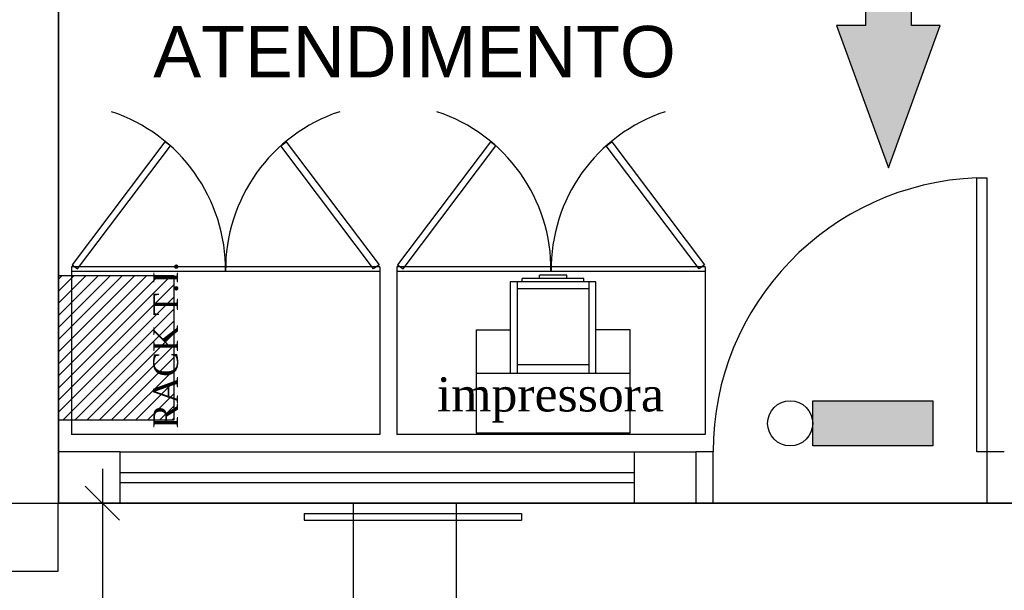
# Model space of a CAD drawing. Header units: millimetres. Extents: x 0 to 1189, y 0 to 841.
# Tile 29 of 58: x 442 to 500, y 473 to 507. Entities that reach past the tile are written whole.
import ezdxf
from ezdxf.enums import TextEntityAlignment as Align

# ---------------------------------------------------------------- set-up
doc = ezdxf.new("R2010")
doc.units = ezdxf.units.MM
doc.header["$LTSCALE"] = 8
doc.linetypes.add('DASHED2', pattern=[9.525, 6.35, -3.175])
doc.layers.get('Defpoints').update_dxf_attribs({"color": 8})
for name, color, linetype in [('ARQ_ALV_ALT', 8, 'Continuous'), ('ARQ_ESQ_PEI', 8, 'Continuous'), ('ARQ_ESQ_POR', 8, 'Continuous'), ('ARQ_EST_PIL', 8, 'Continuous'), ('ARQ_LAY_MOB', 8, 'Continuous'), ('ARQ_PRJ_GER', 8, 'DASHED2'), ('ARQ_TXT_AMB', 8, 'Continuous'), ('ARQ_TXT_GER', 8, 'Continuous'), ('EQUIPAMENTOS', 8, 'Continuous'), ('INC_CINALIZAÇÃO', 1, 'Continuous'), ('INC_EQUIPAMENTOS', 10, 'Continuous'), ('L1', 8, 'Continuous')]:
    doc.layers.add(name, color=color, linetype=linetype)
doc.layers.add('ARQ_DEL_AMB', color=8, linetype='Continuous', plot=False)
doc.styles.add('DUTCH', font='dutch.ttf', dxfattribs={"height": 0.16})
doc.styles.add('PADRAO', font='ROMANS.shx')
doc.styles.add('Texto Cota', font='arial.ttf')
doc.dimstyles.new('HIDRA 1-50', dxfattribs={"dimscale": 0.5, "dimtxt": 0.2, "dimasz": 0.2, "dimexe": 0.2, "dimexo": 0.5, "dimgap": 0.09, "dimtad": 1, "dimdec": 0, "dimlfac": 100, "dimzin": 0, "dimdsep": 46, "dimtxsty": 'PADRAO', "dimblk1": 'OBLIQUE', "dimblk2": 'OBLIQUE', "dimsah": 1, "dimcen": 0.2, "dimdle": 0.2, "dimclrd": 254, "dimclre": 254, "dimclrt": 3, "dimadec": 0, "dimazin": 0, "dimtfac": 1, "dimtdec": 0, "dimtix": 1, "dimtmove": 2, "dimatfit": 3, "dimldrblk": 'OBLIQUE', "dimfxl": 1, "dimtolj": 1, "dimtzin": 0, "dimarcsym": 0})

# ---------------------------------------------------------------- blocks, each defined once
blk = doc.blocks.new('AREA')
at = {"style": 'Texto Cota'}
for tag, p in [('AREAS:COMODO', (0, 1.75)), ('AREAS:VALOR', (0, -1.25))]:
    blk.add_attdef(tag, text='', height=2.5, dxfattribs=at).set_placement(p, align=Align.MIDDLE_CENTER)
blk = doc.blocks.new('ROTA DE FUGA')
at = {"layer": 'INC_CINALIZAÇÃO'}
h = blk.add_hatch(color=256, dxfattribs=at)
h.paths.add_polyline_path([(-1.5078, -0.0673), (-1.8134, -0.0673), (-1.8134, 0.0673), (-1.5078, 0.0673)])
h.paths.add_polyline_path([(-1.2068, -0.0673), (-1.4314, -0.0673), (-1.4314, 0.0673), (-1.2068, 0.0673)])
h.paths.add_polyline_path([(-0.9059, -0.0673), (-1.1305, -0.0673), (-1.1305, 0.0673), (-0.9059, 0.0673)])
h.paths.add_polyline_path([(-0.605, -0.0673), (-0.8296, -0.0673), (-0.8296, 0.0673), (-0.605, 0.0673)])
h.paths.add_polyline_path([(0, 0), (-0.4153, -0.1514), (-0.4153, -0.0673), (-0.5287, -0.0673), (-0.5287, 0.0673), (-0.4153, 0.0673), (-0.4153, 0.1514)])
at = {"layer": 'Defpoints'}
for points in [[(0, 0), (-0.4153, -0.1514), (-0.4153, -0.0673), (-0.5287, -0.0673), (-0.5287, 0.0673), (-0.4153, 0.0673), (-0.4153, 0.1514)], [(-1.5078, -0.0673), (-1.8134, -0.0673), (-1.8134, 0.0673), (-1.5078, 0.0673)], [(-1.2068, -0.0673), (-1.4314, -0.0673), (-1.4314, 0.0673), (-1.2068, 0.0673)], [(-0.9059, -0.0673), (-1.1305, -0.0673), (-1.1305, 0.0673), (-0.9059, 0.0673)], [(-0.605, -0.0673), (-0.8296, -0.0673), (-0.8296, 0.0673), (-0.605, 0.0673)]]:
    blk.add_lwpolyline(points, close=True, dxfattribs=at)
blk = doc.blocks.new('ILUMINAÇÃO DE EMERGÊNCIA')
at = {"layer": 'INC_EQUIPAMENTOS'}
blk.add_hatch(color=256, dxfattribs=at).paths.add_polyline_path([(0, 0), (0, 0.1316), (0.351, 0.1316), (0.351, 0)])
blk.add_lwpolyline([(0, 0.1316), (0.351, 0.1316), (0.351, 0), (0, 0)], close=True, dxfattribs=at)
blk.add_circle((0.4168, 0.0658), 0.0658, dxfattribs=at)
blk = doc.blocks.new('_OBLIQUE')
at = {"color": 0, "linetype": 'ByBlock'}
blk.add_line((-0.5, -0.5), (0.5, 0.5), dxfattribs=at)
blk = doc.blocks.new('*D37')
at = {"color": 254, "lineweight": -2, "transparency": 16777216}
for p, q in [((447.26, 480.321), (447.26, 450.321)), ((449.999, 478.321), (445.26, 478.321)), ((449.999, 452.321), (445.26, 452.321))]:
    blk.add_line(p, q, dxfattribs=at)
at = {"layer": 'Defpoints', "color": 0, "transparency": 16777216}
for p in [(454.999, 478.321), (447.26, 452.321), (454.999, 452.321)]:
    blk.add_point(p, dxfattribs=at)
at = {"color": 254, "lineweight": -2, "transparency": 16777216, "xscale": 2, "yscale": 2, "zscale": 2}
for p, rotation in [((447.26, 478.321), 90), ((447.26, 452.321), 270)]:
    blk.add_blockref('_OBLIQUE', p, dxfattribs=dict(at, rotation=rotation))
at = {"color": 3, "transparency": 16777216, "insert": (445.36, 465.321), "char_height": 2, "attachment_point": 5, "rotation": 90, "style": 'PADRAO'}
blk.add_mtext('\\A1;130', dxfattribs=at)

msp = doc.modelspace()

# ---------------------------------------------------------------- linework, layer by layer
at = {"layer": 'ARQ_ALV_ALT'}
for p, q in [((444.708, 481.321), (444.708, 685.147)), ((444.708, 681.321), (444.708, 478.321)), ((448.308, 481.321), (444.708, 481.321)), ((444.708, 481.321), (444.708, 478.321)), ((448.308, 478.321), (448.308, 481.321)), ((478.308, 481.321), (481.908, 481.321)), ((478.308, 481.321), (478.308, 478.321)), ((481.908, 481.321), (481.908, 478.321)), ((439.795, 478.321), (444.708, 478.321)), ((444.708, 478.321), (448.308, 478.321)), ((478.308, 478.321), (481.908, 478.321))]:
    msp.add_line(p, q, dxfattribs=at)
at = {"layer": 'ARQ_DEL_AMB'}
for p, q in [((444.708, 478.321), (444.708, 685.147)), ((373.012, 478.321), (503.908, 478.321)), ((839.908, 478.321), (444.708, 478.321))]:
    msp.add_line(p, q, dxfattribs=at)
at = {"layer": 'ARQ_ESQ_PEI'}
for p, q in [((459.041, 477.721), (471.731, 477.721)), ((459.041, 477.721), (459.041, 477.321)), ((471.731, 477.721), (471.731, 477.321)), ((459.041, 477.321), (471.731, 477.321))]:
    msp.add_line(p, q, dxfattribs=at)
at = {"layer": 'ARQ_ESQ_POR'}
for p, q in [((498.308, 481.321), (498.308, 497.309)), ((498.308, 497.309), (498.908, 497.309)), ((498.908, 481.321), (498.908, 497.309)), ((448.308, 481.321), (478.308, 481.321)), ((482.908, 481.321), (481.908, 481.321)), ((482.908, 478.321), (482.908, 481.321)), ((499.908, 481.321), (498.308, 481.321)), ((498.908, 478.321), (498.908, 481.321)), ((448.308, 480.121), (478.308, 480.121)), ((448.308, 479.521), (478.308, 479.521)), ((396.734, 478.321), (444.708, 478.321)), ((448.308, 478.321), (478.308, 478.321)), ((482.908, 478.321), (481.908, 478.321)), ((499.908, 478.321), (498.908, 478.321))]:
    msp.add_line(p, q, dxfattribs=at)
at = {"layer": 'ARQ_EST_PIL'}
for p, q in [((440.668, 478.321), (444.668, 478.321)), ((444.668, 478.321), (444.668, 474.321)), ((444.668, 474.321), (440.668, 474.321))]:
    msp.add_line(p, q, dxfattribs=at)
at = {"layer": 'ARQ_LAY_MOB', "ltscale": 10}
for p, q in [((445.452, 492.121), (445.452, 482.321)), ((463.452, 492.121), (445.452, 492.121)), ((463.452, 492.121), (463.452, 482.321)), ((463.452, 492.121), (463.452, 482.321)), ((464.452, 492.121), (464.452, 482.321)), ((482.452, 492.121), (464.452, 492.121)), ((482.452, 492.121), (482.452, 482.321)), ((482.452, 492.121), (482.452, 482.321)), ((463.452, 491.841), (445.452, 491.841)), ((482.452, 491.841), (464.452, 491.841)), ((463.452, 482.321), (445.452, 482.321)), ((482.452, 482.321), (464.452, 482.321))]:
    msp.add_line(p, q, dxfattribs=at)
at = {"layer": 'ARQ_LAY_MOB'}
for p, q in [((444.708, 483.161), (444.708, 491.608)), ((444.708, 491.608), (451.431, 491.608)), ((451.431, 491.608), (451.431, 483.161)), ((451.431, 483.161), (444.708, 483.161))]:
    msp.add_line(p, q, dxfattribs=at)
at = {"layer": 'ARQ_LAY_MOB', "linetype": 'Continuous'}
for p, q in [((444.708, 491.409), (444.907, 491.608)), ((444.708, 490.702), (445.614, 491.608)), ((444.708, 489.995), (446.321, 491.608)), ((444.708, 489.288), (447.028, 491.608)), ((444.708, 488.58), (447.735, 491.608)), ((444.708, 487.873), (448.442, 491.608)), ((444.708, 487.166), (449.149, 491.608)), ((444.708, 486.459), (449.857, 491.608)), ((444.708, 485.752), (450.564, 491.608)), ((444.708, 485.045), (451.271, 491.608)), ((444.708, 484.338), (451.431, 491.061)), ((444.708, 483.631), (451.431, 490.354)), ((444.945, 483.161), (451.431, 489.647)), ((445.652, 483.161), (451.431, 488.94)), ((446.359, 483.161), (451.431, 488.232)), ((447.067, 483.161), (451.431, 487.525)), ((447.774, 483.161), (451.431, 486.818)), ((448.481, 483.161), (451.431, 486.111)), ((449.188, 483.161), (451.431, 485.404)), ((449.895, 483.161), (451.431, 484.697)), ((450.602, 483.161), (451.431, 483.99)), ((451.309, 483.161), (451.431, 483.283))]:
    msp.add_line(p, q, dxfattribs=at)
at = {"layer": 'ARQ_LAY_MOB'}
for points in [[(450.911, 499.427), (445.492, 492.241), (445.812, 492), (451.23, 499.186)], [(457.993, 499.427), (463.412, 492.241), (463.092, 492), (457.674, 499.186)], [(469.911, 499.427), (464.492, 492.241), (464.812, 492), (470.23, 499.186)], [(476.993, 499.427), (482.411, 492.241), (482.092, 492), (476.674, 499.186)]]:
    msp.add_lwpolyline(points, close=True, dxfattribs=at)
at = {"layer": 'ARQ_LAY_MOB', "ltscale": 10}
for centre, start, end in [((444.755, 491.973), 359.21893, 71.75127), ((464.149, 491.973), 108.24873, 180.78107), ((463.755, 491.973), 359.21893, 71.75127), ((483.149, 491.973), 108.24873, 180.78107)]:
    msp.add_arc(centre, 9.693, start, end, dxfattribs=at)
at = {"layer": 'ARQ_PRJ_GER'}
msp.add_arc((498.908, 481.321), 16, 92.1491, 180, dxfattribs=at)
at = {"layer": 'EQUIPAMENTOS'}
for p, q in [((475.371, 491.436), (471.771, 491.436)), ((471.771, 491.236), (471.771, 491.436)), ((472.771, 491.436), (472.771, 491.636)), ((474.371, 491.636), (472.771, 491.636)), ((474.371, 491.436), (474.371, 491.636)), ((475.371, 491.236), (475.371, 491.436)), ((476.071, 491.236), (471.071, 491.236)), ((471.071, 491.236), (471.071, 485.908)), ((471.471, 491.236), (471.471, 485.908)), ((471.471, 490.864), (475.671, 490.864)), ((475.671, 485.908), (475.671, 491.236)), ((476.071, 485.908), (476.071, 491.236)), ((469.071, 488.436), (471.071, 488.436)), ((469.071, 488.436), (469.071, 482.436)), ((478.071, 488.436), (476.071, 488.436)), ((478.071, 482.436), (478.071, 488.436)), ((471.471, 486.427), (475.671, 486.427)), ((469.071, 485.908), (478.071, 485.908)), ((469.071, 482.436), (478.071, 482.436))]:
    msp.add_line(p, q, dxfattribs=at)
at = {"layer": 'L1'}
for p, q in [((461.908, 478.321), (461.908, 452.321)), ((467.908, 478.321), (467.908, 452.321)), ((498.908, 478.321), (482.908, 478.321))]:
    msp.add_line(p, q, dxfattribs=at)

# ---------------------------------------------------------------- block references
at = {"layer": 'ARQ_TXT_AMB', "linetype": 'Continuous', "lineweight": -3, "xscale": 1.199999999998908, "yscale": 1.199999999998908, "zscale": 1.199999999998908}
msp.add_blockref('AREA', (466.064, 502.588), dxfattribs=at).add_auto_attribs({'AREAS:COMODO': 'ATENDIMENTO '})
at = {"layer": 'INC_CINALIZAÇÃO', "xscale": -20, "yscale": 20, "zscale": 20, "rotation": 90}
msp.add_blockref('ROTA DE FUGA', (493.143, 497.905), dxfattribs=at)
at = {"layer": 'INC_EQUIPAMENTOS', "xscale": 20, "yscale": 20, "zscale": 20, "rotation": 180}
msp.add_blockref('ILUMINAÇÃO DE EMERGÊNCIA', (495.743, 484.298), dxfattribs=at)

# ---------------------------------------------------------------- texts
at = {"layer": 'ARQ_TXT_GER', "style": 'DUTCH'}
msp.add_text('RACK T.I.', height=1.44, rotation=90, dxfattribs=at).set_placement((451.673, 482.677))
msp.add_text('impressora', height=2, dxfattribs=at).set_placement((466.785, 483.676))

# ---------------------------------------------------------------- dimensions: what is measured, and where the dimension line sits
dim = msp.add_linear_dim(base=(447.26, 452.321), p1=(454.999, 478.321), p2=(454.999, 452.321), angle=90, dimstyle='HIDRA 1-50', override={"dimscale": 10, "dimlfac": 5})
dim.commit()
dim.dimension.update_dxf_attribs({"geometry": '*D37', "text_midpoint": (445.36, 465.321)})

doc.saveas('drawing.dxf')
